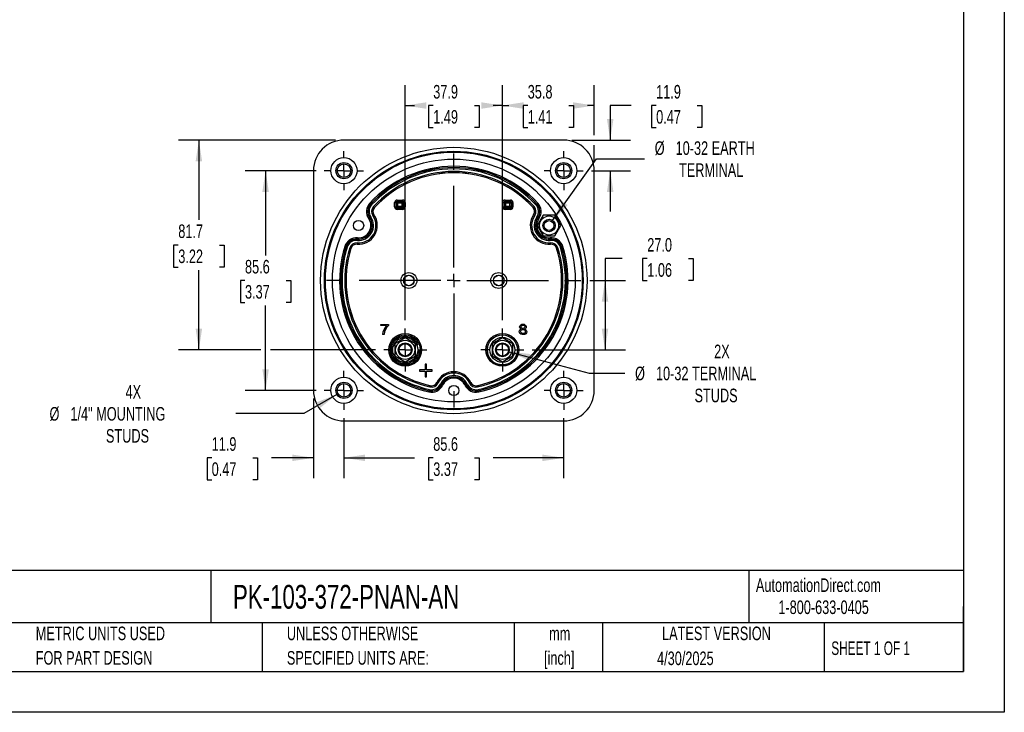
# Model space of a CAD drawing. Header units: millimetres. Extents: x 0 to 699, y 0 to 540.
# Tile 2 of 6: x 315 to 699, y 0 to 270. Entities that reach past the tile are written whole.
import ezdxf

# ---------------------------------------------------------------- set-up
doc = ezdxf.new("R2010")
doc.units = ezdxf.units.MM
doc.header["$LTSCALE"] = 2.5
doc.linetypes.add('CENTERX2', pattern=[20.32, 12.7, -2.54, 2.54, -2.54])
doc.layers.add('CENTER', color=40, linetype='CENTERX2')
doc.layers.add('DIMENSIONS', color=140, linetype='Continuous', lineweight=25)
doc.layers.add('TEXT', color=140, linetype='Continuous', lineweight=25)
doc.styles.add('SLDTEXTSTYLE0', font='TXT', dxfattribs={"width": 0.7})
doc.styles.add('SLDTEXTSTYLE1', font='TXT', dxfattribs={"width": 0.65})
doc.dimstyles.new('SLDDIMSTYLE0', dxfattribs={"dimtxt": 5.39502, "dimasz": 8.255, "dimexe": 0, "dimexo": 0.0625, "dimgap": 1.348755, "dimtad": 0, "dimtih": 1, "dimtoh": 1, "dimrnd": 1e-09, "dimzin": 12, "dimdsep": 46, "dimtxsty": 'SLDTEXTSTYLE0', "dimsah": 1, "dimcen": 0.09, "dimadec": 0, "dimazin": 3, "dimtfac": 1, "dimtofl": 0, "dimtmove": 0, "dimatfit": 3, "dimfxl": 0, "dimfrac": 2, "dimtolj": 1, "dimtzin": 12, "dimarcsym": 0})
doc.dimstyles.new('SLDDIMSTYLE3', dxfattribs={"dimtxt": 5.39502, "dimasz": 8.255, "dimexe": 0, "dimexo": 0.0625, "dimgap": 1.348755, "dimtad": 0, "dimtih": 1, "dimtoh": 1, "dimrnd": 1e-09, "dimzin": 4, "dimdsep": 46, "dimtxsty": 'SLDTEXTSTYLE0', "dimsah": 1, "dimcen": 0.09, "dimadec": 0, "dimazin": 1, "dimtfac": 1, "dimtofl": 0, "dimtmove": 0, "dimatfit": 3, "dimfxl": 0, "dimfrac": 2, "dimtolj": 1, "dimtzin": 12, "dimarcsym": 0})
doc.dimstyles.new('SLDDIMSTYLE4', dxfattribs={"dimtxt": 5.39502, "dimasz": 8.255, "dimexe": 0, "dimexo": 0.0625, "dimgap": 1.348755, "dimtad": 0, "dimtih": 1, "dimtoh": 1, "dimrnd": 1e-09, "dimzin": 12, "dimdsep": 46, "dimtxsty": 'SLDTEXTSTYLE0', "dimsah": 1, "dimcen": 0.09, "dimadec": 0, "dimazin": 3, "dimtfac": 1, "dimtmove": 0, "dimatfit": 0, "dimfxl": 0, "dimfrac": 2, "dimtolj": 1, "dimtzin": 12, "dimarcsym": 0})
doc.dimstyles.new('SLDDIMSTYLE6', dxfattribs={"dimtxt": 5.39502, "dimasz": 8.255, "dimexe": 0, "dimexo": 0.0625, "dimgap": 1.348755, "dimtad": 0, "dimtih": 1, "dimtoh": 1, "dimrnd": 1e-09, "dimzin": 12, "dimdsep": 46, "dimtxsty": 'SLDTEXTSTYLE0', "dimsah": 1, "dimcen": 0, "dimadec": 0, "dimazin": 3, "dimtfac": 1, "dimtofl": 0, "dimtmove": 0, "dimatfit": 3, "dimfxl": 0, "dimfrac": 2, "dimtolj": 1, "dimtzin": 12, "dimarcsym": 0})

# ---------------------------------------------------------------- blocks, each defined once
blk = doc.blocks.new('SW_NOTE_0')
at = {"layer": 'TEXT', "color": 0, "linetype": 'CENTERX2', "lineweight": 18, "char_height": 4.625, "attachment_point": 1, "style": 'SLDTEXTSTYLE0'}
for s, insert in [('SIFAM TINSLEY MCS SWITCHBOARD METER, 4.5IN ANALOG DIAL DISPLAY, 55-65Hz, FREQUENCY INPUT, SELF', (0, 5.96)), ('CONTAINED, PIVOT AND JEWEL, ROUND 4-HOLE MOUNT', (0, -2.41))]:
    blk.add_mtext(s, dxfattribs=dict(at, insert=insert))
blk = doc.blocks.new('SW_NOTE_0_1')
at = {"layer": 'TEXT', "color": 0, "linetype": 'CENTERX2', "lineweight": 18, "char_height": 5.292, "attachment_point": 2, "style": 'SLDTEXTSTYLE0'}
for s, insert in [('mm', (7.11, 6.82)), ('[inch]', (6.9, -2.73))]:
    blk.add_mtext(s, dxfattribs=dict(at, insert=insert))
blk = doc.blocks.new('SW_NOTE_0_2')
at = {"layer": 'TEXT', "color": 0, "linetype": 'CENTERX2', "lineweight": 18, "char_height": 5.2917, "attachment_point": 1, "style": 'SLDTEXTSTYLE0'}
for s, insert in [('UNLESS OTHERWISE', (0, 6.82)), ('SPECIFIED UNITS ARE:', (0, -2.73))]:
    blk.add_mtext(s, dxfattribs=dict(at, insert=insert))
blk = doc.blocks.new('SW_NOTE_0_6')
at = {"layer": 'TEXT', "color": 0, "linetype": 'CENTERX2', "lineweight": 18, "char_height": 5.2917, "attachment_point": 1, "style": 'SLDTEXTSTYLE0'}
for s, insert in [('METRIC UNITS USED', (0, 6.82)), ('FOR PART DESIGN', (0, -2.73))]:
    blk.add_mtext(s, dxfattribs=dict(at, insert=insert))
blk = doc.blocks.new('_D_13')
at = {"layer": 'DIMENSIONS'}
for p, q in [((441.25, 114.64), (441.25, 91.22)), ((526.85, 114.64), (526.85, 91.22)), ((441.25, 99.16), (468.73, 99.16)), ((476.04, 99.16), (474.22, 99.16)), ((474.22, 99.16), (474.22, 90.58)), ((492.07, 99.16), (493.88, 99.16)), ((493.88, 99.16), (493.88, 90.58)), ((526.85, 99.16), (499.38, 99.16)), ((474.22, 90.58), (476.04, 90.58)), ((493.88, 90.58), (492.07, 90.58))]:
    blk.add_line(p, q, dxfattribs=at)
for points in [[(441.25, 99.16), (449.51, 97.89), (449.51, 100.43)], [(526.85, 99.16), (518.6, 100.43), (518.6, 97.89)]]:
    blk.add_solid(points, dxfattribs=at)
at = {"layer": 'DIMENSIONS', "char_height": 5.292, "attachment_point": 1, "style": 'SLDTEXTSTYLE0'}
for s, insert in [('85.6', (476.04, 107.19)), ('3.37', (476.04, 97.4))]:
    blk.add_mtext(s, dxfattribs=dict(at, insert=insert))
blk = doc.blocks.new('_D_14')
at = {"layer": 'DIMENSIONS'}
for p, q in [((553.16, 236.43), (544.98, 236.43)), ((544.98, 236.43), (544.98, 222.95)), ((562.88, 236.43), (561.07, 236.43)), ((561.07, 236.43), (561.07, 227.85)), ((578.92, 236.43), (580.73, 236.43)), ((580.73, 236.43), (580.73, 227.85)), ((561.07, 227.85), (562.88, 227.85)), ((580.73, 227.85), (578.92, 227.85)), ((530.08, 222.95), (552.92, 222.95)), ((537.67, 211.05), (552.92, 211.05)), ((544.98, 211.05), (544.98, 195.18))]:
    blk.add_line(p, q, dxfattribs=at)
for points in [[(544.98, 222.95), (546.25, 231.21), (543.71, 231.21)], [(544.98, 211.05), (543.71, 202.8), (546.25, 202.8)]]:
    blk.add_solid(points, dxfattribs=at)
at = {"layer": 'DIMENSIONS', "char_height": 5.292, "attachment_point": 1, "style": 'SLDTEXTSTYLE0'}
for s, insert in [('11.9', (562.88, 244.45)), ('0.47', (562.88, 234.67))]:
    blk.add_mtext(s, dxfattribs=dict(at, insert=insert))
blk = doc.blocks.new('_D_15')
at = {"layer": 'DIMENSIONS'}
for p, q in [((465.12, 152.79), (465.12, 244.36)), ((502.98, 152.79), (502.98, 244.36)), ((465.12, 236.43), (468.73, 236.43)), ((476.04, 236.43), (474.22, 236.43)), ((474.22, 236.43), (474.22, 227.85)), ((492.07, 236.43), (493.88, 236.43)), ((493.88, 236.43), (493.88, 227.85)), ((502.98, 236.43), (499.38, 236.43)), ((474.22, 227.85), (476.04, 227.85)), ((493.88, 227.85), (492.07, 227.85))]:
    blk.add_line(p, q, dxfattribs=at)
for points in [[(465.12, 236.43), (473.38, 235.16), (473.38, 237.7)], [(502.98, 236.43), (494.72, 237.7), (494.72, 235.16)]]:
    blk.add_solid(points, dxfattribs=at)
at = {"layer": 'DIMENSIONS', "char_height": 5.292, "attachment_point": 1, "style": 'SLDTEXTSTYLE0'}
for s, insert in [('37.9', (476.04, 244.45)), ('1.49', (476.04, 234.67))]:
    blk.add_mtext(s, dxfattribs=dict(at, insert=insert))
blk = doc.blocks.new('_D_16')
at = {"layer": 'DIMENSIONS'}
for p, q in [((502.98, 152.79), (502.98, 244.36)), ((538.75, 224.86), (538.75, 244.36)), ((502.98, 236.43), (505.54, 236.43)), ((512.85, 236.43), (511.04, 236.43)), ((511.04, 236.43), (511.04, 227.85)), ((528.88, 236.43), (530.69, 236.43)), ((530.69, 236.43), (530.69, 227.85)), ((538.75, 236.43), (536.19, 236.43)), ((511.04, 227.85), (512.85, 227.85)), ((530.69, 227.85), (528.88, 227.85)), ((538.75, 214.28), (538.75, 221.05))]:
    blk.add_line(p, q, dxfattribs=at)
for points in [[(502.98, 236.43), (511.23, 235.16), (511.23, 237.7)], [(538.75, 236.43), (530.5, 237.7), (530.5, 235.16)]]:
    blk.add_solid(points, dxfattribs=at)
at = {"layer": 'DIMENSIONS', "char_height": 5.292, "attachment_point": 1, "style": 'SLDTEXTSTYLE0'}
for s, insert in [('35.8', (512.85, 244.45)), ('1.41', (512.85, 234.67))]:
    blk.add_mtext(s, dxfattribs=dict(at, insert=insert))
blk = doc.blocks.new('_D_17')
at = {"layer": 'DIMENSIONS'}
for p, q in [((438.03, 222.95), (376.8, 222.95)), ((384.74, 222.95), (384.74, 191.87)), ((376.72, 182.09), (374.91, 182.09)), ((374.91, 182.09), (374.91, 173.51)), ((392.75, 182.09), (394.56, 182.09)), ((394.56, 182.09), (394.56, 173.51)), ((374.91, 173.51), (376.72, 173.51)), ((394.56, 173.51), (392.75, 173.51)), ((384.74, 141.22), (384.74, 172.31)), ((408.82, 141.22), (376.8, 141.22)), ((453.56, 141.22), (412.63, 141.22))]:
    blk.add_line(p, q, dxfattribs=at)
for points in [[(384.74, 222.95), (383.47, 214.7), (386.01, 214.7)], [(384.74, 141.22), (386.01, 149.48), (383.47, 149.48)]]:
    blk.add_solid(points, dxfattribs=at)
at = {"layer": 'DIMENSIONS', "char_height": 5.292, "attachment_point": 1, "style": 'SLDTEXTSTYLE0'}
for s, insert in [('81.7', (376.72, 190.12)), ('3.22', (376.72, 180.33))]:
    blk.add_mtext(s, dxfattribs=dict(at, insert=insert))
blk = doc.blocks.new('_D_18')
at = {"layer": 'DIMENSIONS'}
for p, q in [((429.35, 122.23), (429.35, 91.22)), ((441.25, 114.64), (441.25, 91.22)), ((389.73, 99.16), (387.92, 99.16)), ((387.92, 99.16), (387.92, 90.58)), ((405.76, 99.16), (407.58, 99.16)), ((407.58, 99.16), (407.58, 90.58)), ((429.35, 99.16), (413.07, 99.16)), ((441.25, 99.16), (457.13, 99.16)), ((387.92, 90.58), (389.73, 90.58)), ((407.58, 90.58), (405.76, 90.58))]:
    blk.add_line(p, q, dxfattribs=at)
for points in [[(429.35, 99.16), (421.1, 100.43), (421.1, 97.89)], [(441.25, 99.16), (449.51, 97.89), (449.51, 100.43)]]:
    blk.add_solid(points, dxfattribs=at)
at = {"layer": 'DIMENSIONS', "char_height": 5.292, "attachment_point": 1, "style": 'SLDTEXTSTYLE0'}
for s, insert in [('11.9', (389.73, 107.19)), ('0.47', (389.73, 97.4))]:
    blk.add_mtext(s, dxfattribs=dict(at, insert=insert))
blk = doc.blocks.new('_D_19')
at = {"layer": 'DIMENSIONS'}
for p, q in [((438.52, 123.88), (425.6, 116.42)), ((425.6, 116.42), (399.08, 116.42))]:
    blk.add_line(p, q, dxfattribs=at)
blk.add_solid([(438.52, 123.88), (430.74, 120.85), (432.01, 118.65)], dxfattribs=at)
at = {"layer": 'DIMENSIONS', "attachment_point": 1, "style": 'SLDTEXTSTYLE0'}
for s, insert, char_height in [('4X', (356.18, 127.52), 5.292), ('%%c', (326.56, 118.95), 5.292), ('1/4" MOUNTING', (334.71, 118.95), 5.2917), ('STUDS', (348.54, 110.37), 5.292)]:
    blk.add_mtext(s, dxfattribs=dict(at, insert=insert, char_height=char_height))
blk = doc.blocks.new('_D_20')
at = {"layer": 'DIMENSIONS'}
for p, q in [((522.56, 191.65), (539.62, 215.67)), ((539.62, 215.67), (558.35, 215.67))]:
    blk.add_line(p, q, dxfattribs=at)
blk.add_solid([(522.56, 191.65), (528.37, 197.64), (526.3, 199.11)], dxfattribs=at)
at = {"layer": 'DIMENSIONS', "attachment_point": 1, "style": 'SLDTEXTSTYLE0'}
for s, insert, char_height in [('%%c', (562.32, 222.49), 5.292), ('10-32 EARTH', (570.46, 222.49), 5.2917), ('TERMINAL', (571.79, 213.92), 5.292)]:
    blk.add_mtext(s, dxfattribs=dict(at, insert=insert, char_height=char_height))
blk = doc.blocks.new('_D_21')
at = {"layer": 'DIMENSIONS'}
for p, q in [((430.44, 211.05), (402.79, 211.05)), ((410.73, 211.05), (410.73, 178.04)), ((402.71, 168.25), (400.9, 168.25)), ((400.9, 168.25), (400.9, 159.68)), ((418.74, 168.25), (420.56, 168.25)), ((420.56, 168.25), (420.56, 159.68)), ((400.9, 159.68), (402.71, 159.68)), ((410.73, 125.45), (410.73, 158.47)), ((420.56, 159.68), (418.74, 159.68)), ((430.44, 125.45), (402.79, 125.45))]:
    blk.add_line(p, q, dxfattribs=at)
for points in [[(410.73, 211.05), (409.46, 202.8), (412, 202.8)], [(410.73, 125.45), (412, 133.71), (409.46, 133.71)]]:
    blk.add_solid(points, dxfattribs=at)
at = {"layer": 'DIMENSIONS', "char_height": 5.292, "attachment_point": 1, "style": 'SLDTEXTSTYLE0'}
for s, insert in [('85.6', (402.71, 176.28)), ('3.37', (402.71, 166.5))]:
    blk.add_mtext(s, dxfattribs=dict(at, insert=insert))
blk = doc.blocks.new('_D_22')
at = {"layer": 'DIMENSIONS'}
for p, q in [((505.59, 140.52), (536.8, 132.16)), ((536.8, 132.16), (550.69, 132.16))]:
    blk.add_line(p, q, dxfattribs=at)
blk.add_solid([(505.59, 140.52), (513.23, 137.16), (513.89, 139.61)], dxfattribs=at)
at = {"layer": 'DIMENSIONS', "attachment_point": 1, "style": 'SLDTEXTSTYLE0'}
for s, insert, char_height in [('2X', (585.47, 143.27), 5.292), ('%%c', (554.66, 134.69), 5.292), ('10-32 TERMINAL', (562.81, 134.69), 5.2917), ('STUDS', (577.83, 126.12), 5.292)]:
    blk.add_mtext(s, dxfattribs=dict(at, insert=insert, char_height=char_height))
blk = doc.blocks.new('_D_23')
at = {"layer": 'DIMENSIONS'}
for p, q in [((549.69, 176.77), (542.96, 176.77)), ((542.96, 176.77), (542.96, 168.25)), ((559.42, 176.77), (557.61, 176.77)), ((557.61, 176.77), (557.61, 168.2)), ((575.45, 176.77), (577.26, 176.77)), ((577.26, 176.77), (577.26, 168.2)), ((537.06, 168.25), (550.9, 168.25)), ((542.96, 168.25), (542.96, 141.22)), ((557.61, 168.2), (559.42, 168.2)), ((577.26, 168.2), (575.45, 168.2)), ((514.54, 141.22), (550.9, 141.22))]:
    blk.add_line(p, q, dxfattribs=at)
for points in [[(542.96, 168.25), (541.69, 160), (544.23, 160)], [(542.96, 141.22), (544.23, 149.48), (541.69, 149.48)]]:
    blk.add_solid(points, dxfattribs=at)
at = {"layer": 'DIMENSIONS', "char_height": 5.292, "attachment_point": 1, "style": 'SLDTEXTSTYLE0'}
for s, insert in [('27.0', (559.42, 184.8)), ('1.06', (559.42, 175.02))]:
    blk.add_mtext(s, dxfattribs=dict(at, insert=insert))
blk = doc.blocks.new('SW_CENTERMARKSYMBOL_1')
at = {"layer": 'CENTER', "color": 0}
for p, q in [((0, 5.08), (0, 8.39)), ((-5.08, 0), (-8.39, 0)), ((0, 0), (-2.54, 0)), ((0, 0), (0, 2.54)), ((0, 0), (0, -2.54)), ((0, 0), (2.54, 0)), ((5.08, 0), (8.39, 0)), ((0, -5.08), (0, -8.39))]:
    blk.add_line(p, q, dxfattribs=at)
blk = doc.blocks.new('SW_CENTERMARKSYMBOL_2')
at = {"layer": 'CENTER', "color": 0}
for p, q in [((0, 5.08), (0, 7.64)), ((-5.08, 0), (-7.64, 0)), ((0, 0), (-2.54, 0)), ((0, 0), (0, 2.54)), ((0, 0), (0, -2.54)), ((0, 0), (2.54, 0)), ((5.08, 0), (7.64, 0)), ((0, -5.08), (0, -7.64))]:
    blk.add_line(p, q, dxfattribs=at)
blk = doc.blocks.new('SW_CENTERMARKSYMBOL_3')
at = {"layer": 'CENTER', "color": 0}
for p, q in [((0, 5.08), (0, 8.39)), ((-5.08, 0), (-8.39, 0)), ((0, 0), (-2.54, 0)), ((0, 0), (0, 2.54)), ((0, 0), (0, -2.54)), ((0, 0), (2.54, 0)), ((5.08, 0), (8.39, 0)), ((0, -5.08), (0, -8.39))]:
    blk.add_line(p, q, dxfattribs=at)
blk = doc.blocks.new('SW_CENTERMARKSYMBOL_4')
at = {"layer": 'CENTER', "color": 0}
for p, q in [((0, 5.08), (0, 7.64)), ((-5.08, 0), (-7.64, 0)), ((0, 0), (-2.54, 0)), ((0, 0), (0, 2.54)), ((0, 0), (0, -2.54)), ((0, 0), (2.54, 0)), ((5.08, 0), (7.64, 0)), ((0, -5.08), (0, -7.64))]:
    blk.add_line(p, q, dxfattribs=at)
blk = doc.blocks.new('SW_CENTERMARKSYMBOL_5')
at = {"layer": 'CENTER', "color": 0}
for p, q in [((0, 5.08), (0, 7.64)), ((-5.08, 0), (-7.64, 0)), ((0, 0), (-2.54, 0)), ((0, 0), (0, 2.54)), ((0, 0), (0, -2.54)), ((0, 0), (2.54, 0)), ((5.08, 0), (7.64, 0)), ((0, -5.08), (0, -7.64))]:
    blk.add_line(p, q, dxfattribs=at)
blk = doc.blocks.new('SW_CENTERMARKSYMBOL_6')
at = {"layer": 'CENTER', "color": 0}
for p, q in [((0, 5.08), (0, 7.64)), ((-5.08, 0), (-7.64, 0)), ((0, 0), (-2.54, 0)), ((0, 0), (0, 2.54)), ((0, 0), (0, -2.54)), ((0, 0), (2.54, 0)), ((5.08, 0), (7.64, 0)), ((0, -5.08), (0, -7.64))]:
    blk.add_line(p, q, dxfattribs=at)
blk = doc.blocks.new('SW_CENTERMARKSYMBOL_7')
at = {"layer": 'CENTER', "color": 0}
for p, q in [((0, 5.08), (0, 49.83)), ((-5.08, 0), (-49.83, 0)), ((0, 0), (-2.54, 0)), ((0, 0), (0, 2.54)), ((0, 0), (0, -2.54)), ((0, 0), (2.54, 0)), ((5.08, 0), (49.83, 0)), ((0, -5.08), (0, -49.83))]:
    blk.add_line(p, q, dxfattribs=at)

msp = doc.modelspace()

# ---------------------------------------------------------------- linework, layer by layer
at = {"color": 7, "linetype": 'Continuous'}
for p, q in [((698.506, 539.757), (698.506, 0.007)), ((698.506, 0.007), (0.006, 0.007))]:
    msp.add_line(p, q, dxfattribs=at)
for p, q in [((526.902, 222.954), (441.202, 222.954)), ((429.352, 211.104), (429.352, 125.404)), ((538.752, 125.404), (538.752, 211.104)), ((461.997, 199.588), (464.088, 199.588)), ((461.997, 199.588), (461.997, 199.088)), ((464.088, 199.088), (464.088, 199.588)), ((504.01, 199.593), (506.112, 199.593)), ((504.01, 199.593), (504.01, 199.093)), ((506.112, 199.593), (506.112, 199.093)), ((451.663, 198.062), (451.672, 198.053)), ((451.672, 198.053), (452.04, 197.714)), ((452.783, 197.031), (453.15, 196.692)), ((453.16, 196.684), (453.15, 196.692)), ((460.997, 196.92), (460.997, 198.588)), ((460.997, 198.588), (461.497, 198.588)), ((460.997, 196.92), (461.497, 196.92)), ((461.497, 198.588), (461.497, 196.92)), ((461.737, 198.348), (461.497, 198.588)), ((461.497, 196.92), (461.737, 197.16)), ((461.737, 197.16), (461.737, 198.348)), ((462.237, 198.348), (461.737, 198.348)), ((461.737, 197.16), (462.237, 197.16)), ((461.997, 199.088), (464.088, 199.088)), ((461.997, 199.088), (462.237, 198.848)), ((462.237, 196.66), (461.997, 196.42)), ((461.997, 195.92), (461.997, 196.42)), ((464.088, 196.42), (461.997, 196.42)), ((464.088, 195.92), (461.997, 195.92)), ((462.237, 198.848), (463.849, 198.848)), ((462.237, 198.348), (462.237, 198.848)), ((462.237, 197.16), (462.237, 198.348)), ((463.849, 198.348), (462.237, 198.348)), ((462.237, 196.66), (462.237, 197.16)), ((462.237, 197.16), (463.849, 197.16)), ((463.849, 196.66), (462.237, 196.66)), ((463.849, 198.848), (464.088, 199.088)), ((463.849, 198.848), (463.849, 198.348)), ((464.349, 198.348), (463.849, 198.348)), ((463.849, 198.348), (463.849, 197.16)), ((463.849, 197.16), (463.849, 196.66)), ((463.849, 197.16), (464.349, 197.16)), ((464.088, 196.42), (463.849, 196.66)), ((464.088, 195.92), (464.088, 196.42)), ((464.588, 198.588), (464.349, 198.348)), ((464.349, 198.348), (464.349, 197.16)), ((464.349, 197.16), (464.588, 196.92)), ((465.088, 198.588), (464.588, 198.588)), ((464.588, 196.92), (464.588, 198.588)), ((465.088, 196.92), (464.588, 196.92)), ((465.088, 198.588), (465.088, 196.92)), ((503.011, 196.915), (503.011, 198.593)), ((503.011, 198.593), (503.51, 198.593)), ((503.011, 196.915), (503.51, 196.915)), ((503.51, 198.593), (503.51, 196.915)), ((503.755, 198.348), (503.51, 198.593)), ((503.51, 196.915), (503.755, 197.16)), ((503.755, 197.16), (503.755, 198.348)), ((504.255, 198.348), (503.755, 198.348)), ((503.755, 197.16), (504.255, 197.16)), ((504.01, 199.093), (506.112, 199.093)), ((504.01, 199.093), (504.255, 198.848)), ((504.255, 196.66), (504.01, 196.415)), ((504.01, 195.915), (504.01, 196.415)), ((506.112, 196.415), (504.01, 196.415)), ((506.112, 195.915), (504.01, 195.915)), ((504.255, 198.848), (505.867, 198.848)), ((504.255, 198.348), (504.255, 198.848)), ((505.867, 198.348), (504.255, 198.348)), ((504.255, 198.348), (504.255, 197.16)), ((504.255, 196.66), (504.255, 197.16)), ((504.255, 197.16), (505.867, 197.16)), ((505.867, 196.66), (504.255, 196.66)), ((505.867, 198.848), (506.112, 199.093)), ((505.867, 198.848), (505.867, 198.348)), ((506.367, 198.348), (505.867, 198.348)), ((505.867, 197.16), (505.867, 198.348)), ((505.867, 197.16), (505.867, 196.66)), ((505.867, 197.16), (506.367, 197.16)), ((506.112, 196.415), (505.867, 196.66)), ((506.112, 195.915), (506.112, 196.415)), ((506.612, 198.593), (506.367, 198.348)), ((506.367, 198.348), (506.367, 197.16)), ((506.367, 197.16), (506.612, 196.915)), ((507.112, 198.593), (506.612, 198.593)), ((506.612, 196.915), (506.612, 198.593)), ((506.612, 196.915), (507.112, 196.915)), ((507.112, 198.593), (507.112, 196.915)), ((514.944, 196.684), (514.953, 196.692)), ((515.321, 197.031), (514.953, 196.692)), ((516.431, 198.053), (516.063, 197.714)), ((516.441, 198.062), (516.431, 198.053)), ((451.288, 192.683), (451.299, 192.69)), ((451.299, 192.69), (451.71, 192.975)), ((452.54, 193.548), (452.951, 193.832)), ((452.962, 193.84), (452.951, 193.832)), ((515.153, 193.832), (515.142, 193.84)), ((515.564, 193.548), (515.153, 193.832)), ((516.805, 192.69), (516.394, 192.975)), ((518.852, 193.679), (516.542, 189.679)), ((516.805, 192.69), (516.816, 192.683)), ((523.47, 193.679), (518.852, 193.679)), ((525.78, 189.679), (523.47, 193.679)), ((516.542, 189.679), (518.852, 185.679)), ((523.47, 185.679), (525.78, 189.679)), ((446.513, 184.401), (446.472, 183.903)), ((446.513, 184.401), (446.514, 184.414)), ((518.852, 185.679), (523.47, 185.679)), ((521.59, 184.414), (521.591, 184.401)), ((521.591, 184.401), (521.631, 183.903)), ((442.043, 181.4), (442.056, 181.396)), ((442.056, 181.396), (442.533, 181.247)), ((443.496, 180.946), (443.973, 180.796)), ((443.985, 180.792), (443.973, 180.796)), ((446.35, 182.399), (446.349, 182.386)), ((446.391, 182.897), (446.35, 182.399)), ((521.713, 182.897), (521.754, 182.399)), ((521.755, 182.386), (521.754, 182.399)), ((524.118, 180.792), (524.131, 180.796)), ((524.608, 180.946), (524.131, 180.796)), ((526.048, 181.396), (525.571, 181.247)), ((526.06, 181.4), (526.048, 181.396)), ((455.687, 150.698), (455.687, 151.17)), ((455.687, 151.17), (458.561, 151.17)), ((457.861, 150.698), (455.687, 150.698)), ((458.561, 151.17), (458.561, 150.788)), ((456.868, 147.222), (456.307, 147.222)), ((465.124, 145.872), (461.097, 143.547)), ((469.151, 143.547), (465.124, 145.872)), ((502.98, 145.872), (498.953, 143.547)), ((507.007, 143.547), (502.98, 145.872)), ((461.097, 143.547), (461.097, 138.897)), ((469.151, 138.897), (469.151, 143.547)), ((498.953, 143.547), (498.953, 138.897)), ((507.007, 138.897), (507.007, 143.547)), ((461.097, 138.897), (465.124, 136.572)), ((465.124, 136.572), (469.151, 138.897)), ((498.953, 138.897), (502.98, 136.572)), ((502.98, 136.572), (507.007, 138.897)), ((473.374, 135.722), (472.874, 135.722)), ((472.874, 135.722), (472.874, 133.472)), ((473.374, 133.472), (473.374, 135.722)), ((470.624, 133.472), (470.624, 132.972)), ((472.874, 133.472), (470.624, 133.472)), ((470.624, 132.972), (472.874, 132.972)), ((472.874, 132.972), (472.874, 130.722)), ((472.874, 130.722), (473.374, 130.722)), ((475.624, 133.472), (473.374, 133.472)), ((473.374, 132.972), (475.624, 132.972)), ((473.374, 130.722), (473.374, 132.972)), ((475.624, 132.972), (475.624, 133.472)), ((474.874, 127.274), (474.765, 126.786)), ((474.874, 127.274), (474.877, 127.286)), ((477.439, 128.537), (477.451, 128.531)), ((477.903, 128.317), (477.451, 128.531)), ((479.266, 127.671), (478.814, 127.885)), ((479.278, 127.665), (479.266, 127.671)), ((488.838, 127.671), (488.826, 127.665)), ((488.838, 127.671), (489.29, 127.885)), ((490.201, 128.317), (490.653, 128.531)), ((490.653, 128.531), (490.665, 128.537)), ((493.227, 127.286), (493.229, 127.274)), ((493.339, 126.786), (493.229, 127.274)), ((474.435, 125.313), (474.432, 125.301)), ((474.545, 125.801), (474.435, 125.313)), ((493.668, 125.313), (493.559, 125.801)), ((493.671, 125.301), (493.668, 125.313)), ((441.202, 113.554), (526.902, 113.554))]:
    msp.add_line(p, q)
at = {"flags": 128}
for points in [[(510.362, 149.391), (510.109, 149.502), (509.917, 149.646), (509.786, 149.823), (509.698, 150.143), (509.737, 150.489), (509.896, 150.789), (510.172, 151.035), (510.533, 151.188), (510.973, 151.238), (511.412, 151.187), (511.774, 151.033), (512.053, 150.786), (512.216, 150.489), (512.26, 150.149), (512.178, 149.83), (512.049, 149.65), (511.858, 149.504), (511.607, 149.391)], [(511.5, 149.758), (511.335, 149.65), (511.138, 149.592), (510.705, 149.62), (510.528, 149.704), (510.385, 149.834), (510.293, 149.992), (510.254, 150.178), (510.296, 150.437), (510.46, 150.654)], [(510.46, 150.654), (510.625, 150.763), (510.819, 150.822), (511.25, 150.792), (511.43, 150.7), (511.576, 150.563), (511.667, 150.4), (511.701, 150.213), (511.655, 149.964), (511.5, 149.758)], [(511.607, 149.391), (511.99, 149.22), (512.26, 148.964), (512.41, 148.64), (512.439, 148.26), (512.326, 147.859), (512.06, 147.52), (511.667, 147.275), (511.178, 147.162), (510.633, 147.181), (510.172, 147.332), (509.81, 147.612), (509.587, 147.972), (509.527, 148.544), (509.599, 148.808), (509.737, 149.032)], [(509.737, 149.032), (510.041, 149.275), (510.362, 149.391)], [(511.632, 147.784), (511.344, 147.615), (510.99, 147.558), (510.621, 147.621), (510.314, 147.807), (510.13, 148.092), (510.079, 148.411), (510.148, 148.706), (510.33, 148.949)], [(510.33, 148.949), (510.542, 149.09), (510.791, 149.165), (511.074, 149.174), (511.335, 149.118), (511.559, 148.998), (511.74, 148.822), (511.849, 148.609), (511.886, 148.363), (511.824, 148.042), (511.632, 147.784)]]:
    msp.add_lwpolyline(points, dxfattribs=at)
for centre, radius in [((484.052, 168.26), 51.889), ((484.052, 168.254), 50.389), ((484.052, 168.254), 50.011), ((441.252, 211.054), 5.1), ((484.052, 168.259), 47.291), ((526.852, 211.054), 5.1), ((441.252, 211.054), 3.15), ((441.252, 211.054), 2.65), ((526.852, 211.054), 3.15), ((526.852, 211.054), 2.65), ((521.161, 189.679), 3.719), ((521.161, 189.679), 2.413), ((446.943, 189.679), 2), ((521.161, 189.679), 1.913), ((466.552, 168.254), 3.097), ((466.552, 168.254), 2.099), ((466.552, 168.254), 2.023), ((501.552, 168.254), 3.097), ((501.552, 168.254), 2.099), ((501.552, 168.254), 2.023), ((465.124, 141.222), 6.389), ((465.124, 141.222), 5.889), ((465.124, 141.222), 5.85), ((465.124, 141.222), 4.88), ((502.98, 141.222), 6.389), ((502.98, 141.222), 5.889), ((502.98, 141.222), 5.85), ((502.98, 141.222), 4.88), ((465.124, 141.222), 3.727), ((465.124, 141.222), 2.7), ((465.124, 141.222), 2.413), ((502.98, 141.222), 3.727), ((502.98, 141.222), 2.7), ((502.98, 141.222), 2.413), ((441.252, 125.454), 5.1), ((526.852, 125.454), 5.1), ((441.252, 125.454), 3.15), ((441.252, 125.454), 2.65), ((484.052, 125.404), 2), ((526.852, 125.454), 3.15), ((526.852, 125.454), 2.65)]:
    msp.add_circle(centre, radius)
for centre, radius, start, end in [((441.202, 211.104), 11.85, 90, 180), ((526.902, 211.104), 11.85, 360, 90), ((484.052, 168.254), 44.5, 42.62309, 137.37691), ((484.052, 168.254), 44.017, 42.62309, 137.37691), ((484.052, 168.254), 44.004, 42.62309, 137.37691), ((484.052, 168.254), 43.504, 42.62309, 137.37691), ((484.052, 168.254), 42.496, 42.62309, 137.37691), ((484.052, 168.254), 41.996, 42.62309, 137.37691), ((484.052, 168.254), 41.983, 42.62309, 137.37691), ((461.997, 198.588), 1, 89.99706, 180.00294), ((464.088, 198.588), 1, 359.99706, 90.00294), ((504.01, 198.593), 1, 89.99706, 180.00294), ((506.112, 198.593), 1, 359.99706, 90.00294), ((454.84, 195.138), 4.8, 137.37691, 214.65403), ((454.84, 195.138), 4.317, 137.37691, 214.65403), ((454.84, 195.138), 4.304, 137.37691, 214.65403), ((454.84, 195.138), 3.804, 137.37691, 214.65403), ((454.84, 195.138), 2.796, 137.37691, 214.65403), ((454.84, 195.138), 2.296, 137.37691, 214.65403), ((454.84, 195.138), 2.283, 137.37691, 214.65403), ((461.997, 196.92), 1, 179.99706, 270.00294), ((461.997, 198.588), 0.5, 89.97564, 180.02436), ((461.997, 196.92), 0.5, 179.97564, 270.02436), ((462.237, 198.348), 0.5, 90.02044, 179.97956), ((462.237, 197.16), 0.5, 180.02044, 269.97956), ((463.849, 198.348), 0.5, 0.02044, 89.97956), ((463.849, 197.16), 0.5, 270.02044, 359.97956), ((464.088, 198.588), 0.5, 359.97564, 90.02436), ((464.088, 196.92), 1, 269.99706, 0.00294), ((464.088, 196.92), 0.5, 269.97564, 0.02436), ((504.01, 196.915), 1, 179.99706, 270.00294), ((504.01, 198.593), 0.5, 89.97564, 180.02436), ((504.01, 196.915), 0.5, 179.97564, 270.02436), ((504.255, 198.348), 0.5, 90.02044, 179.97956), ((504.255, 197.16), 0.5, 180.02044, 269.97956), ((505.867, 198.348), 0.5, 0.02044, 89.97956), ((505.867, 197.16), 0.5, 270.02044, 359.97956), ((506.112, 198.593), 0.5, 359.97564, 90.02436), ((506.112, 196.915), 1, 269.99706, 0.00294), ((506.112, 196.915), 0.5, 269.97564, 0.02436), ((513.264, 195.138), 2.283, 325.34597, 42.62309), ((513.264, 195.138), 2.296, 325.34597, 42.62309), ((513.264, 195.138), 2.796, 325.34597, 42.62309), ((513.264, 195.138), 3.804, 325.34597, 42.62309), ((513.264, 195.138), 4.304, 325.34597, 42.62309), ((513.264, 195.138), 4.317, 325.34597, 42.62309), ((513.264, 195.138), 4.8, 325.34597, 42.62309), ((446.943, 189.679), 7.317, 265.34597, 34.65403), ((446.943, 189.679), 7.304, 265.34597, 34.65403), ((446.943, 189.679), 6.804, 265.34597, 34.65403), ((446.943, 189.679), 5.796, 265.34597, 34.65403), ((446.943, 189.679), 5.296, 265.34597, 34.65403), ((446.943, 189.679), 5.283, 265.34597, 34.65403), ((446.943, 189.679), 4.8, 265.34597, 34.65403), ((521.161, 189.679), 7.317, 145.34597, 274.65403), ((521.161, 189.679), 7.304, 145.34597, 274.65403), ((521.161, 189.679), 6.804, 145.34597, 274.65403), ((521.161, 189.679), 5.796, 145.34597, 274.65403), ((521.161, 189.679), 5.296, 145.34597, 274.65403), ((521.161, 189.679), 5.283, 145.34597, 274.65403), ((521.161, 189.679), 4.8, 145.34597, 274.65403), ((446.164, 180.111), 4.8, 85.34597, 162.62309), ((446.164, 180.111), 4.317, 85.34597, 162.62309), ((446.164, 180.111), 4.304, 85.34597, 162.62309), ((521.94, 180.111), 4.8, 17.37691, 94.65403), ((521.94, 180.111), 4.317, 17.37691, 94.65403), ((521.94, 180.111), 4.304, 17.37691, 94.65403), ((484.052, 168.254), 44.5, 162.62309, 257.37691), ((484.052, 168.254), 44.017, 162.62309, 257.37691), ((484.052, 168.254), 44.004, 162.62309, 257.37691), ((484.052, 168.254), 43.504, 162.62309, 257.37691), ((484.052, 168.254), 42.496, 162.62309, 257.37691), ((484.052, 168.254), 41.996, 162.62309, 257.37691), ((484.052, 168.254), 41.983, 162.62309, 257.37691), ((446.164, 180.111), 3.804, 85.34597, 162.62309), ((446.164, 180.111), 2.796, 85.34597, 162.62309), ((446.164, 180.111), 2.296, 85.34597, 162.62309), ((446.164, 180.111), 2.283, 85.34597, 162.62309), ((484.052, 168.254), 41.983, 282.62309, 17.37691), ((484.052, 168.254), 41.996, 282.62309, 17.37691), ((484.052, 168.254), 42.496, 282.62309, 17.37691), ((484.052, 168.254), 43.504, 282.62309, 17.37691), ((484.052, 168.254), 44.004, 282.62309, 17.37691), ((484.052, 168.254), 44.017, 282.62309, 17.37691), ((484.052, 168.254), 44.5, 282.62309, 17.37691), ((521.94, 180.111), 3.804, 17.37691, 94.65403), ((521.94, 180.111), 2.796, 17.37691, 94.65403), ((521.94, 180.111), 2.296, 17.37691, 94.65403), ((521.94, 180.111), 2.283, 17.37691, 94.65403), ((461.999, 146.763), 5.711, 136.43875, 175.38686), ((462.711, 146.634), 5.873, 134.97129, 174.24816), ((484.052, 125.404), 7.317, 25.34597, 154.65403), ((484.052, 125.404), 7.304, 25.34597, 154.65403), ((484.052, 125.404), 6.804, 25.34597, 154.65403), ((484.052, 125.404), 5.796, 25.34597, 154.65403), ((484.052, 125.404), 5.296, 25.34597, 154.65403), ((484.052, 125.404), 5.283, 25.34597, 154.65403), ((475.376, 129.514), 4.8, 257.37691, 334.65403), ((475.376, 129.514), 4.317, 257.37691, 334.65403), ((475.376, 129.514), 4.304, 257.37691, 334.65403), ((475.376, 129.514), 3.804, 257.37691, 334.65403), ((475.376, 129.514), 2.796, 257.37691, 334.65403), ((475.376, 129.514), 2.296, 257.37691, 334.65403), ((475.376, 129.514), 2.283, 257.37691, 334.65403), ((484.052, 125.404), 4.8, 25.34597, 154.65403), ((492.728, 129.514), 4.8, 205.34597, 282.62309), ((492.728, 129.514), 4.317, 205.34597, 282.62309), ((492.728, 129.514), 4.304, 205.34597, 282.62309), ((492.728, 129.514), 3.804, 205.34597, 282.62309), ((492.728, 129.514), 2.796, 205.34597, 282.62309), ((492.728, 129.514), 2.296, 205.34597, 282.62309), ((492.728, 129.514), 2.283, 205.34597, 282.62309), ((441.202, 125.404), 11.85, 180, 270), ((526.902, 125.404), 11.85, 270, 360)]:
    msp.add_arc(centre, radius, start, end)
at = {"layer": 'CENTER'}
msp.add_circle((465.124, 141.222), 5.365, dxfattribs=at)
at = {"layer": 'TEXT'}
for p, q in [((682.625, 523.875), (682.625, 15.875)), ((682.625, 55.315), (15.875, 55.315)), ((389.397, 55.315), (389.397, 34.925)), ((598.938, 55.315), (598.938, 34.925)), ((682.625, 15.875), (682.625, 41.275)), ((682.625, 34.925), (15.875, 34.925)), ((409.45, 34.925), (409.45, 15.875)), ((507.561, 34.925), (507.561, 15.875)), ((542.03, 34.925), (542.03, 15.875)), ((628.372, 34.925), (628.372, 15.875)), ((15.875, 15.875), (682.625, 15.875))]:
    msp.add_line(p, q, dxfattribs=at)

# ---------------------------------------------------------------- block references
at = {"layer": 'CENTER'}
for name, p in [('SW_CENTERMARKSYMBOL_5', (441.252, 211.054)), ('SW_CENTERMARKSYMBOL_6', (526.852, 211.054)), ('SW_CENTERMARKSYMBOL_7', (484.052, 168.254)), ('SW_CENTERMARKSYMBOL_3', (465.124, 141.222)), ('SW_CENTERMARKSYMBOL_1', (502.98, 141.222)), ('SW_CENTERMARKSYMBOL_4', (441.252, 125.454)), ('SW_CENTERMARKSYMBOL_2', (526.852, 125.454))]:
    msp.add_blockref(name, p, dxfattribs=at)
at = {"layer": 'TEXT', "linetype": 'CENTERX2', "lineweight": 18}
for name, p in [('SW_NOTE_0', (19.033, 45.435)), ('SW_NOTE_0_6', (321.196, 26.589)), ('SW_NOTE_0_2', (419.02, 26.589)), ('SW_NOTE_0_1', (518.215, 26.536))]:
    msp.add_blockref(name, p, dxfattribs=at)

# ---------------------------------------------------------------- texts
for s, insert, char_height, attachment_point, style in [('AutomationDirect.com', (601.737, 52.191), 5.29167, 1, 'SLDTEXTSTYLE0'), ('PK-103-372-PNAN-AN', (398.019, 49.651), 9.26042, 1, 'SLDTEXTSTYLE0'), ('1-800-633-0405', (610.479, 43.593), 5.29167, 1, 'SLDTEXTSTYLE0'), ('LATEST VERSION', (586.38, 33.41), 5.29167, 2, 'SLDTEXTSTYLE0'), ('SHEET 1 OF 1', (631.103, 27.629), 5.29167, 1, 'SLDTEXTSTYLE1'), ('4/30/2025', (574.254, 23.69), 5.2917, 2, 'SLDTEXTSTYLE0')]:
    msp.add_mtext(s, dxfattribs=dict(at, insert=insert, char_height=char_height, attachment_point=attachment_point, style=style))

# ---------------------------------------------------------------- dimensions: what is measured, and where the dimension line sits
at = {"layer": 'DIMENSIONS'}
for base, p1, p2, picture, middle in [((502.98, 236.426), (465.124, 149.612), (502.98, 149.612), '_D_15', (484.052, 236.426)), ((526.852, 99.157), (441.252, 117.814), (526.852, 117.814), '_D_13', (484.052, 99.157))]:
    dim = msp.add_linear_dim(base=base, p1=p1, p2=p2, dimstyle='SLDDIMSTYLE0', dxfattribs=at)
    dim.commit()
    dim.dimension.update_dxf_attribs({"geometry": picture, "text_midpoint": middle, "dimtype": 160})
for base, p1, p2, angle, dimstyle, picture, middle in [((502.98, 236.426), (538.752, 211.104), (502.98, 149.612), 360, 'SLDDIMSTYLE0', '_D_16', (520.866, 236.426)), ((544.978, 211.054), (526.902, 222.954), (534.492, 211.054), 90, 'SLDDIMSTYLE4', '_D_14', (544.978, 236.426)), ((384.736, 141.222), (441.202, 222.954), (456.734, 141.222), 90, 'SLDDIMSTYLE0', '_D_17', (384.736, 182.088)), ((410.729, 211.054), (433.612, 125.454), (433.612, 211.054), 90, 'SLDDIMSTYLE0', '_D_21', (410.729, 168.254)), ((542.962, 141.222), (533.884, 168.254), (511.37, 141.222), 90, 'SLDDIMSTYLE3', '_D_23', (542.962, 176.772)), ((429.352, 99.157), (441.252, 117.814), (429.352, 125.404), 360, 'SLDDIMSTYLE4', '_D_18', (397.748, 99.157))]:
    dim = msp.add_linear_dim(base=base, p1=p1, p2=p2, angle=angle, dimstyle=dimstyle, dxfattribs=at)
    dim.commit()
    dim.dimension.update_dxf_attribs({"geometry": picture, "text_midpoint": middle, "dimtype": 160})
for p1, p2, text, picture, middle in [((519.764, 187.712), (522.558, 191.646), '%%c10-32 EARTH\\PTERMINAL', '_D_20', (590.131, 215.669)), ((500.372, 141.921), (505.588, 140.523), '2X\\P%%c10-32 TERMINAL \\PSTUDS', '_D_22', (590.131, 132.16)), ((443.98, 127.029), (438.524, 123.879), '4X\\P%%c1/4" MOUNTING \\PSTUDS', '_D_19', (360.837, 116.415))]:
    dim = msp.add_diameter_dim_2p(p1=p1, p2=p2, text=text, dimstyle='SLDDIMSTYLE6', override={"dimpost": '<>'}, dxfattribs=at)
    dim.commit()
    dim.dimension.update_dxf_attribs({"geometry": picture, "text_midpoint": middle, "dimtype": 163})

doc.saveas('drawing.dxf')
